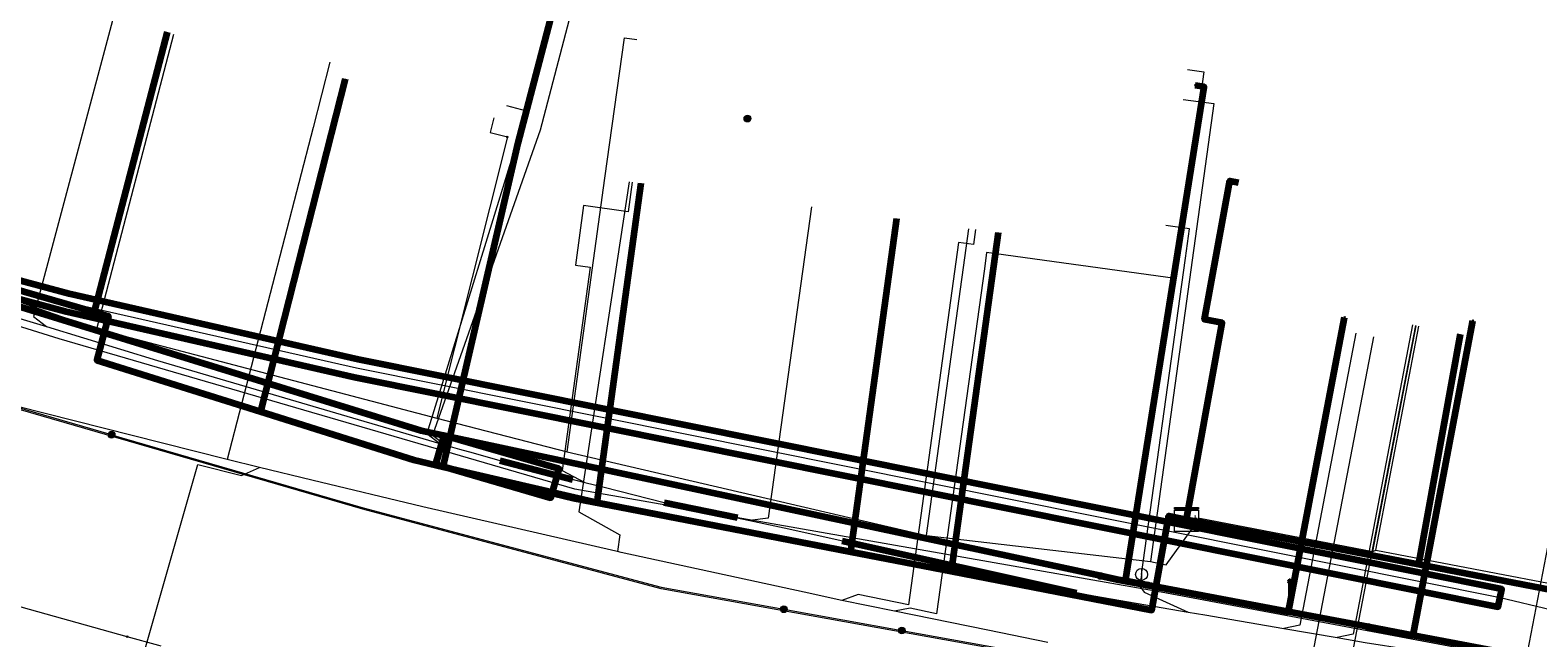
# Model space of a CAD drawing. Extents: x 152558 to 154479, y 462974 to 463683.
# Tile 45 of 256: x 152893 to 152943, y 463385 to 463405. Entities that reach past the tile are written whole.
import ezdxf
from ezdxf.enums import TextEntityAlignment as Align
from ezdxf.lldxf.tags import DXFTag

# ---------------------------------------------------------------- set-up
doc = ezdxf.new("R2010")
doc.units = 0
doc.header["$LTSCALE"] = 0.2
doc.layers.get('0').update_dxf_attribs({"linetype": 'CONTINUOUS'})
for name, color, linetype, lineweight in [('B-RO-KL-DATA_COAXIAAL_17_ZIGGO BV-G', 90, 'KL-DATA-N', 18), ('B-RO-KL-DATA_COAXIAAL_7_ZIGGO BV-G', 90, 'KL-DATA-N', 18), ('B-RO-KL-DATA_HULPSTUK_KPN BV-S', 90, 'CONTINUOUS', 25), ('B-RO-KL-DATA_HULPSTUK_REGGEFIBER OPERATOR BV-S', 90, 'CONTINUOUS', 25), ('B-RO-KL-DATA_HULPSTUK_ZIGGO BV-S', 90, 'CONTINUOUS', 25), ('B-RO-KL-DATA_KABELBED_KPN BV-G', 90, 'CONTINUOUS', 100), ('B-RO-KL-DATA_KABELBED_ZIGGO BV-G', 90, 'CONTINUOUS', 100), ('B-RO-KL-DATA_MANTELBUIS_110_ZIGGO BV-G', 90, 'CONTINUOUS', 100), ('B-RO-KL-DATA_REGGEFIBER OPERATOR BV-G', 90, 'KL-DATA-N', 18), ('B-RO-KL-ET_LS_400 V_STEDIN NETBEHEER BV-G', 190, 'KL-LS-N', 18), ('B-RO-KL-ET_LS_GEMEENTE AMERSFOORT-S', 190, 'CONTINUOUS', 25), ('B-RO-KL-ET_LS_MANTELBUIS_PE_160_STEDIN NETBEHEER BV-G', 190, 'CONTINUOUS', 100), ('B-RO-KL-ET_LS_MANTELBUIS_PVC_125_STEDIN NETBEHEER BV-G', 190, 'CONTINUOUS', 100), ('B-RO-KL-ET_MS_10 KV_STEDIN NETBEHEER BV-G', 130, 'KL-MS-N', 18), ('B-RO-KL-ET_MS_HULPSTUK_STEDIN NETBEHEER BV-S', 130, 'CONTINUOUS', 25), ('B-RO-KL-ET_MS_MANTELBUIS_PE_160_STEDIN NETBEHEER BV-G', 130, 'CONTINUOUS', 100), ('B-RO-KL-ET_MS_MANTELBUIS_PVC_125_STEDIN NETBEHEER BV-G', 130, 'CONTINUOUS', 100), ('B-RO-KL-GAS_LD_HULPSTUK_STEDIN NETBEHEER BV-S', 50, 'CONTINUOUS', 25), ('B-RO-KL-GAS_LD_MANTELBUIS_ASBESTCEMENT_180_STEDIN NETBEHEER BV-G', 50, 'CONTINUOUS', 100), ('B-RO-KL-GAS_LD_MANTELBUIS_PVC_160_STEDIN NETBEHEER BV-G', 50, 'CONTINUOUS', 100), ('B-RO-KL-GAS_LD_PE_32_0.1 BAR_STEDIN NETBEHEER BV-G', 50, 'KL-GAS-LD-N', 18), ('B-RO-KL-GAS_LD_PE_40_0.1 BAR_STEDIN NETBEHEER BV-G', 50, 'KL-GAS-LD-N', 18), ('B-RO-KL-GAS_LD_PVC_110_0.1 BAR_STEDIN NETBEHEER BV-G', 50, 'KL-GAS-LD-N', 18), ('B-RO-KL-WATER_100_VITENS-G', 170, 'KL-WATER-N', 18), ('B-RO-KL-WATER_HULPSTUK_VITENS-S', 170, 'CONTINUOUS', 25), ('B-RO-OG-INFO_STEDIN NETBEHEER BV-G', 7, 'CONTINUOUS', 18)]:
    doc.layers.add(name, color=color, linetype=linetype, lineweight=lineweight)
doc.styles.add('NLCS-ISO', font='NLCS-ISO.ttf')
tags = doc.linetypes.add('KL-DATA-N', pattern='A,4,-1,[101,NLCS.SHX,S=0.5,R=0,X=0,Y=0],-1,4,-1,["D",Standard,S=1,R=0,X=-0.25,Y=-0.5],-1.5', length=12.5).pattern_tags.tags
tags[18] = DXFTag(74, 10)
tags = doc.linetypes.add('KL-GAS-LD-N', pattern='A,4,-1,[69,NLCS.SHX,S=0.5,R=0,X=0,Y=0],-1,4,-1,["L",Standard,S=1,R=0,X=0.25,Y=-0.5],-2', length=13).pattern_tags.tags
tags[18] = DXFTag(74, 10)
tags = doc.linetypes.add('KL-LS-N', pattern='A,4,-1,[103,NLCS.SHX,S=0.75,R=0,X=0,Y=0],-1,4,-1,["L",Standard,S=1,R=0,X=0,Y=-0.5],-2', length=13).pattern_tags.tags
tags[18] = DXFTag(74, 10)
tags = doc.linetypes.add('KL-MS-N', pattern='A,4,-1,[103,NLCS.SHX,S=0.75,R=0,X=0,Y=0],-1,4,-1,["M",Standard,S=1,R=0,X=0,Y=-0.5],-2', length=13).pattern_tags.tags
tags[18] = DXFTag(74, 10)
doc.linetypes.add('KL-WATER-N', pattern='A,7,-0.5,[168,NLCS.SHX,S=0.75,R=0,X=0.75,Y=0],-2', length=9.5)

# ---------------------------------------------------------------- blocks, each defined once
blk = doc.blocks.new('SKL-WTB_HULP_AFSLUITER-SO')
at = {"color": 0, "linetype": 'ByBlock', "lineweight": 18}
blk.add_lwpolyline([(0, 0.8), (0, -0.8)], dxfattribs=at)
blk.add_circle((0, 0), 1, dxfattribs=at)
at = {"color": 0, "linetype": 'ByBlock', "lineweight": 18, "style": 'NLCS-ISO', "flags": 1}
for tag, p in [('TYPE', (1.5, 0)), ('OMSCHRIJVING', (1.5, -3)), ('LABEL', (1.5, -1.5))]:
    blk.add_attdef(tag, p, '', height=1, dxfattribs=at)
blk = doc.blocks.new('SKL-WTB_HULP_MOF-SO')
at = {"linetype": 'ByBlock', "lineweight": 18}
h = blk.add_hatch(color=0, dxfattribs=at)
h.dxf.hatch_style = 1
h.paths.add_polyline_path([(-0.5625, 0, 1), (0.5625, 0, 1)])
at = {"color": 0, "linetype": 'ByBlock', "lineweight": 18}
blk.add_circle((0, 0), 0.5625, dxfattribs=at)
at = {"color": 0, "linetype": 'ByBlock', "lineweight": 18, "style": 'NLCS-ISO', "flags": 1}
for tag, p in [('TYPE', (1.5, 0)), ('OMSCHRIJVING', (1.5, -3)), ('LABEL', (1.5, -1.5))]:
    blk.add_attdef(tag, p, '', height=1, dxfattribs=at)
blk = doc.blocks.new('SKL-WTB_HULP_KAST-SO')
at = {"color": 0, "linetype": 'ByBlock', "lineweight": 18}
for points in [[(-2, 2), (2, 2), (2, 1.68), (-2, 1.68)], [(-2, 1.52), (2, 1.52), (2, -2), (-2, -2)]]:
    blk.add_lwpolyline(points, close=True, dxfattribs=at)
at = {"color": 0, "linetype": 'ByBlock', "lineweight": 18, "style": 'NLCS-ISO'}
blk.add_text('kast', height=1.5, dxfattribs=at).set_placement((0, 0), align=Align.MIDDLE_CENTER)
at = {"color": 0, "linetype": 'ByBlock', "lineweight": 18, "style": 'NLCS-ISO', "flags": 1}
for tag, p in [('TYPE', (2.5, 0)), ('OMSCHRIJVING', (2.5, -3)), ('LABEL', (2.5, -1.5))]:
    blk.add_attdef(tag, p, '', height=1, dxfattribs=at)
blk = doc.blocks.new('SKL-WTB_HULP_OVERIG-SO')
at = {"color": 0, "linetype": 'ByBlock', "lineweight": 18}
for points in [[(-0.14, 0.14), (0.14, -0.14)], [(0.14, 0.14), (-0.14, -0.14)]]:
    blk.add_lwpolyline(points, dxfattribs=at)
at = {"color": 0, "linetype": 'ByBlock', "lineweight": 18, "style": 'NLCS-ISO', "flags": 1}
for tag, p in [('TYPE', (1.5, 0)), ('OMSCHRIJVING', (1.5, -3)), ('LABEL', (1.5, -1.5))]:
    blk.add_attdef(tag, p, '', height=1, dxfattribs=at)
blk = doc.blocks.new('SKL-ET_LS_MAST-SO')
for p, q in [((-0.05, 2.07), (0.05, 2.07)), ((-0.05, -2), (0.05, -2))]:
    blk.add_line(p, q)
for points in [[(-0.18, 1.76), (-0.22, 1.76), (-0.22, 1.84), (-0.18, 1.84), (-0.18, 1.79)], [(-0.18, 1.49), (-0.22, 1.49), (-0.22, 1.57), (-0.18, 1.57), (-0.18, 1.52)], [(-0.18, 1.79), (-0.05, 1.79)], [(-0.18, 1.76), (-0.05, 1.76)], [(-0.18, 1.52), (-0.05, 1.52)], [(-0.18, 1.49), (-0.05, 1.49)], [(-0.05, -2), (-0.05, 2.07)], [(0.05, -2), (0.05, 2.07)], [(0.18, 1.92), (0.05, 1.92)], [(0.18, 1.89), (0.05, 1.89)], [(0.18, 1.66), (0.05, 1.66)], [(0.18, 1.63), (0.05, 1.63)], [(0.18, 1.39), (0.05, 1.39)], [(0.18, 1.36), (0.05, 1.36)], [(0.18, 1.89), (0.22, 1.89), (0.22, 1.97), (0.18, 1.97), (0.18, 1.92)], [(0.18, 1.63), (0.22, 1.63), (0.22, 1.71), (0.18, 1.71), (0.18, 1.66)], [(0.18, 1.36), (0.22, 1.36), (0.22, 1.44), (0.18, 1.44), (0.18, 1.39)]]:
    blk.add_lwpolyline(points)

msp = doc.modelspace()

# ---------------------------------------------------------------- linework, layer by layer
at = {"layer": 'B-RO-KL-DATA_COAXIAAL_17_ZIGGO BV-G', "flags": 128}
msp.add_lwpolyline([(152856.538, 463488.136), (152855.279, 463482.577), (152860.971, 463480.813), (152862.835, 463480.236), (152863.482, 463479.972), (152864.072, 463479.6), (152864.589, 463479.13), (152865.017, 463478.578), (152865.341, 463477.96), (152865.554, 463477.295), (152865.647, 463476.602), (152865.619, 463475.905), (152865.47, 463475.224), (152863.296, 463468.264), (152860.97, 463460.821), (152858.662, 463452.571), (152851.887, 463428.353), (152850.773, 463424.369), (152850.724, 463424.205), (152847.949, 463414.808), (152847.628, 463413.994), (152847.171, 463413.248), (152846.591, 463412.594), (152846.432, 463412.468), (152853.812, 463410.192), (152853.72, 463407.51), (152865.931, 463403.984), (152879.424, 463400.088), (152879.486, 463400.07), (152886.556, 463398.028), (152895.107, 463395.559), (152895.587, 463395.42), (152895.201, 463393.947), (152900.659, 463392.234), (152905.768, 463390.63), (152906.229, 463390.52), (152906.689, 463390.41), (152906.747, 463390.396), (152911.097, 463389.354), (152911.883, 463389.202), (152920.349, 463387.563), (152923.701, 463386.914), (152930.388, 463385.619), (152930.958, 463388.756), (152931.548, 463388.643)], dxfattribs=at)
at = {"layer": 'B-RO-KL-DATA_COAXIAAL_7_ZIGGO BV-G', "flags": 128}
for points in [[(152931.548, 463388.643), (152930.958, 463388.756), (152930.388, 463385.619), (152923.701, 463386.914), (152920.349, 463387.563), (152911.883, 463389.202), (152911.097, 463389.354), (152906.747, 463390.396), (152909.256, 463401.192), (152909.408, 463401.772), (152913.412, 463417.059), (152915.151, 463423.699), (152915.401, 463424.653), (152916.896, 463427.488), (152916.993, 463427.672), (152917.418, 463430.19), (152917.67, 463431.685), (152918.089, 463434.736), (152918.291, 463436.208), (152918.733, 463439.187), (152917.348, 463439.393)], [(152931.548, 463388.643), (152930.958, 463388.756), (152930.388, 463385.619), (152923.701, 463386.914), (152920.349, 463387.563), (152911.883, 463389.202), (152911.097, 463389.354), (152906.747, 463390.396), (152909.256, 463401.192), (152909.408, 463401.772), (152913.412, 463417.059), (152915.151, 463423.699), (152915.401, 463424.653), (152916.896, 463427.488), (152916.993, 463427.672), (152917.418, 463430.19), (152917.67, 463431.685), (152918.089, 463434.736), (152917.912, 463434.76), (152916.686, 463434.929)], [(152916.037, 463430.423), (152917.418, 463430.19), (152916.993, 463427.672), (152916.896, 463427.488), (152915.401, 463424.653), (152915.151, 463423.699), (152913.412, 463417.059), (152909.408, 463401.772), (152909.256, 463401.192), (152906.747, 463390.396), (152911.097, 463389.354), (152911.883, 463389.202), (152920.349, 463387.563), (152923.701, 463386.914), (152930.388, 463385.619), (152930.958, 463388.756), (152931.548, 463388.643)], [(152931.548, 463388.643), (152930.958, 463388.756), (152930.388, 463385.619), (152923.701, 463386.914), (152920.349, 463387.563), (152911.883, 463389.202), (152911.097, 463389.354), (152906.747, 463390.396), (152909.256, 463401.192), (152909.408, 463401.772), (152913.412, 463417.059), (152915.151, 463423.699), (152915.401, 463424.653), (152915.334, 463424.69), (152914.192, 463425.317)], [(152913.47, 463424.002), (152915.151, 463423.699), (152913.412, 463417.059), (152909.408, 463401.772), (152909.256, 463401.192), (152906.747, 463390.396), (152911.097, 463389.354), (152911.883, 463389.202), (152920.349, 463387.563), (152923.701, 463386.914), (152930.388, 463385.619), (152930.958, 463388.756), (152931.548, 463388.643)], [(152869.238, 463415.44), (152865.931, 463403.984), (152879.424, 463400.088), (152879.486, 463400.07), (152886.556, 463398.028), (152895.107, 463395.559), (152895.587, 463395.42), (152895.201, 463393.947), (152900.659, 463392.234), (152905.768, 463390.63), (152906.229, 463390.52), (152906.689, 463390.41), (152906.747, 463390.396), (152911.097, 463389.354), (152911.883, 463389.202), (152920.349, 463387.563), (152923.701, 463386.914), (152930.388, 463385.619), (152930.958, 463388.756), (152931.548, 463388.643)], [(152931.548, 463388.643), (152930.958, 463388.756), (152930.388, 463385.619), (152923.701, 463386.914), (152920.349, 463387.563), (152911.883, 463389.202), (152911.097, 463389.354), (152906.747, 463390.396), (152906.689, 463390.41), (152906.229, 463390.52), (152905.768, 463390.63), (152900.659, 463392.234), (152895.201, 463393.947), (152895.587, 463395.42), (152895.107, 463395.559), (152886.556, 463398.028), (152888.627, 463405.953), (152889.133, 463407.89), (152889.328, 463407.84)], [(152897.546, 463404.882), (152895.107, 463395.559), (152895.587, 463395.42), (152895.201, 463393.947), (152900.659, 463392.234), (152905.768, 463390.63), (152906.229, 463390.52), (152906.689, 463390.41), (152906.747, 463390.396), (152911.097, 463389.354), (152911.883, 463389.202), (152920.349, 463387.563), (152923.701, 463386.914), (152930.388, 463385.619), (152930.958, 463388.756), (152931.548, 463388.643)], [(152903.475, 463403.325), (152900.659, 463392.234), (152905.768, 463390.63), (152906.229, 463390.52), (152906.689, 463390.41), (152906.747, 463390.396), (152911.097, 463389.354), (152911.883, 463389.202), (152920.349, 463387.563), (152923.701, 463386.914), (152930.388, 463385.619), (152930.958, 463388.756), (152931.548, 463388.643)], [(152931.548, 463388.643), (152930.958, 463388.756), (152930.388, 463385.619), (152923.701, 463386.914), (152920.349, 463387.563), (152911.883, 463389.202), (152913.356, 463399.848)], [(152931.548, 463388.643), (152932.738, 463395.194), (152932.149, 463395.307), (152932.989, 463399.931), (152933.284, 463399.874)], [(152931.548, 463388.643), (152930.958, 463388.756), (152930.388, 463385.619), (152923.701, 463386.914), (152920.349, 463387.563), (152921.886, 463398.668)], [(152925.263, 463398.201), (152923.701, 463386.914), (152930.388, 463385.619), (152930.958, 463388.756), (152931.548, 463388.643)], [(152931.548, 463388.643), (152939.287, 463387.153), (152940.681, 463394.821)], [(152931.548, 463388.643), (152939.287, 463387.153), (152948.161, 463385.445), (152949.561, 463393.151)], [(152931.548, 463388.643), (152939.287, 463387.153), (152948.161, 463385.445), (152954.317, 463384.26), (152955.798, 463391.95)]]:
    msp.add_lwpolyline(points, dxfattribs=at)
at = {"layer": 'B-RO-KL-DATA_KABELBED_KPN BV-G', "flags": 128}
for points in [[(152960.11, 463380.816), (152959.421, 463380.935), (152954.458, 463381.873), (152939.11, 463384.774), (152937.612, 463385.057), (152934.949, 463385.561), (152930.251, 463386.449), (152929.219, 463386.644), (152928.681, 463386.759), (152906.021, 463391.597), (152867.294, 463403.536)], [(152930.251, 463386.449), (152929.515, 463386.597), (152932.134, 463403.059), (152931.838, 463403.106)], [(152928.681, 463386.759), (152929.219, 463386.644), (152930.251, 463386.449), (152934.949, 463385.561), (152936.823, 463395.374)], [(152937.612, 463385.057), (152939.11, 463384.774), (152941.101, 463395.261)]]:
    msp.add_lwpolyline(points, dxfattribs=at)
at = {"layer": 'B-RO-KL-DATA_KABELBED_ZIGGO BV-G', "flags": 128}
for points in [[(152906.747, 463390.396), (152909.256, 463401.192), (152915.151, 463423.699)], [(152897.546, 463404.882), (152895.107, 463395.559)], [(152903.475, 463403.325), (152900.659, 463392.234)], [(152911.883, 463389.202), (152913.356, 463399.848)], [(152931.548, 463388.643), (152932.738, 463395.194), (152932.149, 463395.307), (152932.989, 463399.931), (152933.284, 463399.874)], [(152920.349, 463387.563), (152921.886, 463398.668)], [(152886.556, 463398.028), (152895.107, 463395.559)], [(152925.263, 463398.201), (152923.701, 463386.914)], [(152895.107, 463395.559), (152895.587, 463395.42), (152895.201, 463393.947), (152900.659, 463392.234)], [(152940.681, 463394.821), (152939.287, 463387.153)], [(152900.659, 463392.234), (152905.768, 463390.63), (152906.747, 463390.396)], [(152906.747, 463390.396), (152911.883, 463389.202)], [(152911.883, 463389.202), (152920.349, 463387.563)], [(152923.701, 463386.914), (152930.388, 463385.619), (152930.958, 463388.756), (152931.548, 463388.643)], [(152931.548, 463388.643), (152939.287, 463387.153)], [(152920.349, 463387.563), (152923.701, 463386.914)], [(152939.287, 463387.153), (152948.161, 463385.445)]]:
    msp.add_lwpolyline(points, dxfattribs=at)
at = {"layer": 'B-RO-KL-DATA_MANTELBUIS_110_ZIGGO BV-G', "flags": 128}
for points in [[(152907.039, 463390.326), (152911.097, 463389.354), (152921.758, 463387.29)], [(152928.945, 463385.898), (152924.037, 463386.849)]]:
    msp.add_lwpolyline(points, dxfattribs=at)
at = {"layer": 'B-RO-KL-DATA_REGGEFIBER OPERATOR BV-G', "flags": 128}
for points in [[(152854.753, 463407.045), (152871.82, 463401.822), (152873.401, 463402.043), (152879.627, 463400.216), (152886.675, 463397.959), (152895.198, 463394.998), (152906.54, 463392.014), (152910.885, 463390.895), (152922.875, 463388.108), (152930.352, 463387.237), (152930.872, 463387.126), (152931.992, 463388.685), (152937.764, 463387.573), (152937.862, 463387.612), (152944.377, 463386.371), (152953.962, 463384.62), (152962.174, 463382.953), (152965.523, 463382.158), (152970.145, 463381.154), (152971.61, 463380.581), (152971.396, 463379.057), (152971.955, 463378.576), (152974.543, 463378.175), (152982.07, 463376.768), (152988.496, 463375.629), (153009.979, 463371.694), (153011.342, 463371.4), (153018.219, 463370.178), (153024.451, 463369.071), (153029.114, 463367.967), (153030.23, 463368.174), (153042.323, 463366.039), (153048.877, 463364.85), (153055.682, 463363.617), (153058.435, 463363.117), (153064.858, 463361.888), (153068.18, 463361.253), (153070.821, 463360.772)], [(152895.198, 463394.998), (152897.768, 463404.818)], [(152910.885, 463390.895), (152912.146, 463400.011), (152912.803, 463404.695), (152913.211, 463404.638)], [(152931.441, 463402.641), (152932.463, 463402.5), (152930.352, 463387.237)], [(152908.44, 463402.026), (152908.314, 463401.541), (152908.894, 463401.389), (152906.54, 463392.014)], [(152922.875, 463388.108), (152924.289, 463398.331)], [(152886.675, 463397.959), (152895.198, 463394.998)], [(152895.198, 463394.998), (152906.54, 463392.014)], [(152937.764, 463387.573), (152939.214, 463395.099)], [(152937.862, 463387.612), (152939.301, 463395.082)], [(152906.54, 463392.014), (152910.885, 463390.895)], [(152910.885, 463390.895), (152922.875, 463388.108)], [(152930.352, 463387.237), (152930.872, 463387.126), (152931.992, 463388.685), (152937.764, 463387.573)], [(152922.875, 463388.108), (152930.352, 463387.237)], [(152937.764, 463387.573), (152937.862, 463387.612)], [(152937.862, 463387.612), (152944.377, 463386.371)]]:
    msp.add_lwpolyline(points, dxfattribs=at)
at = {"layer": 'B-RO-KL-ET_LS_400 V_STEDIN NETBEHEER BV-G', "flags": 128}
for points in [[(152902.972, 463403.883), (152902.408, 463401.707)], [(152931.578, 463403.632), (152932.122, 463403.557), (152931.17, 463396.673), (152924.881, 463397.543), (152924.814, 463396.995)], [(152902.408, 463401.707), (152899.543, 463390.637)], [(152912.959, 463399.898), (152911.274, 463388.893), (152912.645, 463388.13)], [(152924.509, 463398.3), (152924.44, 463397.805), (152923.945, 463397.874), (152922.273, 463385.796), (152920.599, 463386.138), (152920.049, 463385.945)], [(152924.814, 463396.995), (152923.213, 463385.495), (152922.33, 463385.682), (152921.812, 463385.584)], [(152939.184, 463395.104), (152936.744, 463382.439)], [(152937.788, 463394.731), (152935.476, 463382.71)], [(152926.918, 463384.54), (152924.922, 463384.948), (152921.812, 463385.584), (152920.049, 463385.945), (152918.795, 463386.215), (152912.687, 463387.543), (152912.567, 463387.571), (152912.514, 463387.583), (152906.076, 463389.058), (152902.364, 463389.955), (152900.62, 463390.376), (152899.543, 463390.637), (152897.384, 463391.181), (152892.502, 463392.422)], [(152896.322, 463382.622), (152898.56, 463390.469), (152900.024, 463390.109), (152900.62, 463390.376)], [(152912.645, 463388.13), (152912.567, 463387.571)]]:
    msp.add_lwpolyline(points, dxfattribs=at)
at = {"layer": 'B-RO-KL-ET_LS_MANTELBUIS_PE_160_STEDIN NETBEHEER BV-G', "flags": 128}
msp.add_lwpolyline([(152772.677, 463430.824), (152783.977, 463427.48), (152797.54, 463423.818), (152819.388, 463417.139), (152876.556, 463400.294), (152894.124, 463395.583), (152903.793, 463393.388), (152941.949, 463385.733), (152942.067, 463386.321), (152903.919, 463393.974), (152894.268, 463396.165), (152876.718, 463400.872), (152819.56, 463417.713), (152797.706, 463424.394), (152784.141, 463428.058), (152772.847, 463431.4), (152772.677, 463430.824)], dxfattribs=at)
at = {"layer": 'B-RO-KL-ET_LS_MANTELBUIS_PVC_125_STEDIN NETBEHEER BV-G', "flags": 128}
msp.add_lwpolyline([(152906.497, 463390.481), (152910.34, 463389.363), (152910.62, 463390.323), (152906.777, 463391.441), (152906.497, 463390.481)], dxfattribs=at)
at = {"layer": 'B-RO-KL-ET_MS_10 KV_STEDIN NETBEHEER BV-G', "flags": 128}
for points in [[(153022.741, 463459.208), (153022.872, 463460.246), (153022.808, 463460.463), (153022.675, 463460.638), (153022.588, 463460.705), (153022.386, 463460.788), (153022.167, 463460.795), (153021.959, 463460.726), (153021.868, 463460.665), (153021.724, 463460.502), (153017.528, 463452.813), (153002.084, 463455.378), (153000, 463444.401), (152999.408, 463440.896), (152997.217, 463426.745), (152997.151, 463426.547), (152997.021, 463426.384), (152996.842, 463426.277), (152996.742, 463426.248), (152996.532, 463426.244), (152983.096, 463428.49), (152982.6, 463428.538), (152982.102, 463428.542), (152981.606, 463428.505), (152981.114, 463428.425), (152980.631, 463428.304), (152979.552, 463427.826), (152978.585, 463427.149), (152977.768, 463426.296), (152977.132, 463425.302), (152976.699, 463424.203), (152974.703, 463406.286), (152974.183, 463402.811), (152972.572, 463389.204), (152971.571, 463379.823), (152971.516, 463379.657), (152971.428, 463379.504), (152971.313, 463379.371), (152971.174, 463379.262), (152971.017, 463379.183), (152970.847, 463379.135), (152970.672, 463379.121), (152970.497, 463379.141), (152959.493, 463380.82), (152930.701, 463386.217), (152911.138, 463389.651), (152893.939, 463394.657), (152838.989, 463411.837), (152831.628, 463413.928)], [(152972.317, 463379.326), (152972.536, 463378.854), (152972.673, 463378.289), (152972.696, 463377.707), (152972.609, 463377.127), (152972.5, 463376.627), (152972.391, 463376.448), (152972.251, 463376.292), (152972.084, 463376.165), (152971.896, 463376.073), (152971.694, 463376.017), (152971.484, 463376), (152914.026, 463386.33), (152904.069, 463388.981), (152870.142, 463398.818), (152821.886, 463413.418), (152752.009, 463434.936), (152747.346, 463436.384), (152747.292, 463436.491), (152747.256, 463436.692), (152747.268, 463436.794), (152747.327, 463436.974), (152747.339, 463437.059), (152747.314, 463437.23), (152747.279, 463437.309), (152747.166, 463437.439), (152747.014, 463437.517), (152746.824, 463437.527), (152746.643, 463437.47), (152746.495, 463437.349), (152746.396, 463437.188), (152740.19, 463417.191)], [(152895.688, 463391.465), (152870.156, 463398.866), (152821.9, 463413.466), (152752.024, 463434.984), (152747.38, 463436.425), (152747.314, 463436.598), (152747.306, 463436.691), (152747.389, 463437.057), (152747.362, 463437.246), (152747.322, 463437.334), (152747.197, 463437.478), (152747.027, 463437.566), (152746.818, 463437.577), (152746.619, 463437.514), (152746.457, 463437.382), (152746.396, 463437.297), (152746.353, 463437.202), (152740.914, 463419.691)], [(153147.786, 463345.534), (153147.423, 463345.543), (153147.202, 463345.477), (153147.006, 463345.455), (153146.894, 463345.463), (153115.327, 463351.331), (153100.873, 463353.291), (153073.663, 463358.239), (153005.9, 463370.27), (152994.418, 463372.551), (152988.768, 463373.949), (152979.923, 463375.945), (152972.62, 463377.8), (152943.688, 463385.632), (152942.008, 463386.027), (152903.856, 463393.681), (152894.196, 463395.874), (152876.637, 463400.583), (152819.474, 463417.426), (152797.623, 463424.106), (152784.059, 463427.769), (152772.762, 463431.112), (152767.415, 463432.933), (152761.051, 463434.989)], [(152895.688, 463391.465), (152904.082, 463389.029), (152914.024, 463386.382), (152918.113, 463385.647)], [(152918.113, 463385.647), (152922.051, 463384.939)], [(152922.051, 463384.939), (152974.944, 463375.428), (152991.123, 463372.249), (153018.347, 463367.282)]]:
    msp.add_lwpolyline(points, dxfattribs=at)
at = {"layer": 'B-RO-KL-ET_MS_MANTELBUIS_PE_160_STEDIN NETBEHEER BV-G', "flags": 128}
msp.add_lwpolyline([(152772.677, 463430.824), (152783.977, 463427.48), (152797.54, 463423.818), (152819.388, 463417.139), (152876.556, 463400.294), (152894.124, 463395.583), (152903.793, 463393.388), (152941.949, 463385.733), (152942.067, 463386.321), (152903.919, 463393.974), (152894.268, 463396.165), (152876.718, 463400.872), (152819.56, 463417.713), (152797.706, 463424.394), (152784.141, 463428.058), (152772.847, 463431.4), (152772.677, 463430.824)], dxfattribs=at)
at = {"layer": 'B-RO-KL-ET_MS_MANTELBUIS_PVC_125_STEDIN NETBEHEER BV-G', "flags": 128}
msp.add_lwpolyline([(152906.497, 463390.481), (152910.34, 463389.363), (152910.62, 463390.323), (152906.777, 463391.441), (152906.497, 463390.481)], dxfattribs=at)
at = {"layer": 'B-RO-KL-GAS_LD_MANTELBUIS_ASBESTCEMENT_180_STEDIN NETBEHEER BV-G', "flags": 128}
msp.add_lwpolyline([(152908.643, 463390.61), (152911.061, 463389.975)], dxfattribs=at)
at = {"layer": 'B-RO-KL-GAS_LD_MANTELBUIS_PVC_160_STEDIN NETBEHEER BV-G', "flags": 128}
for points in [[(152914.126, 463389.211), (152916.573, 463388.701)], [(152920.065, 463387.93), (152927.874, 463386.193)]]:
    msp.add_lwpolyline(points, dxfattribs=at)
at = {"layer": 'B-RO-KL-GAS_LD_PE_32_0.1 BAR_STEDIN NETBEHEER BV-G', "flags": 128}
for points in [[(152913.39, 463423.856), (152915.507, 463422.693), (152909.989, 463401.62), (152906.396, 463391.446), (152906.825, 463391.112)], [(152897.13, 463411.056), (152897.253, 463411.024), (152893.086, 463395.406), (152893.513, 463395.067)], [(152913.058, 463399.885), (152912.921, 463398.894), (152911.435, 463399.099), (152911.162, 463397.118), (152911.657, 463397.05), (152910.719, 463390.27), (152911.472, 463389.876)], [(152919.032, 463399.058), (152917.597, 463388.687), (152916.982, 463388.606)], [(152930.049, 463386.811), (152931.394, 463396.476), (152931.515, 463397.346), (152931.651, 463398.325), (152930.859, 463398.435)], [(152937.199, 463394.844), (152935.328, 463385.117), (152934.798, 463385.005)], [(152939.086, 463395.123), (152937.103, 463384.813), (152936.571, 463384.701)], [(152944.817, 463394.075), (152942.874, 463383.966), (152941.937, 463383.886)], [(152930.049, 463386.811), (152929.994, 463386.415), (152930.134, 463386.216), (152931.6, 463385.554)]]:
    msp.add_lwpolyline(points, dxfattribs=at)
at = {"layer": 'B-RO-KL-GAS_LD_PE_40_0.1 BAR_STEDIN NETBEHEER BV-G', "flags": 128}
msp.add_lwpolyline([(152908.858, 463402.433), (152909.535, 463402.255), (152906.204, 463391.503), (152906.633, 463391.168)], dxfattribs=at)
at = {"layer": 'B-RO-KL-GAS_LD_PVC_110_0.1 BAR_STEDIN NETBEHEER BV-G', "flags": 128}
msp.add_lwpolyline([(152867.183, 463403.155), (152870.487, 463402.087), (152876.403, 463400.175), (152881.888, 463398.463), (152884.957, 463397.626), (152887.089, 463396.99), (152893.513, 463395.067), (152897.215, 463393.94), (152906.633, 463391.168), (152906.825, 463391.112), (152907.298, 463390.981), (152907.746, 463390.857), (152908.643, 463390.61), (152911.472, 463389.876), (152912.124, 463389.713), (152914.126, 463389.211), (152916.982, 463388.606), (152918.276, 463388.323), (152927.874, 463386.193), (152931.6, 463385.554), (152932.165, 463385.457), (152934.798, 463385.005), (152936.571, 463384.701), (152937.503, 463384.541), (152938.944, 463384.323), (152941.203, 463383.981), (152941.937, 463383.886), (152945.679, 463383.402), (152947.122, 463383.187), (152954.106, 463382.129), (152958.388, 463381.493), (152964.168, 463380.635), (152971.627, 463379.443)], dxfattribs=at)
at = {"layer": 'B-RO-KL-WATER_100_VITENS-G', "flags": 128}
msp.add_lwpolyline([(152897.343, 463384.421), (152897.264, 463384.441), (152896.212, 463384.734), (152892.12, 463385.872), (152890.386, 463386.355), (152885.364, 463387.752), (152884.203, 463388.076), (152884.148, 463388.091), (152876.689, 463390.367), (152875.085, 463390.857), (152874.022, 463391.181), (152868.941, 463392.731), (152867.975, 463393.026), (152862.766, 463394.616), (152848.344, 463399.017)], dxfattribs=at)
at = {"layer": 'B-RO-OG-INFO_STEDIN NETBEHEER BV-G', "flags": 128}
msp.add_lwpolyline([(152772.677, 463430.824), (152783.977, 463427.48), (152797.54, 463423.818), (152819.388, 463417.139), (152876.556, 463400.294), (152894.124, 463395.583), (152903.793, 463393.388), (152941.949, 463385.733), (152942.067, 463386.321), (152903.919, 463393.974), (152894.268, 463396.165), (152876.718, 463400.872), (152819.56, 463417.713), (152797.706, 463424.394), (152784.141, 463428.058), (152772.847, 463431.4), (152772.677, 463430.824)], dxfattribs=at)
msp.add_lwpolyline([(152772.677, 463430.824), (152783.977, 463427.48), (152797.54, 463423.818), (152819.388, 463417.139), (152876.556, 463400.294), (152894.124, 463395.583), (152903.793, 463393.388), (152941.949, 463385.733), (152942.067, 463386.321), (152903.919, 463393.974), (152894.268, 463396.165), (152876.718, 463400.872), (152819.56, 463417.713), (152797.706, 463424.394), (152784.141, 463428.058), (152772.847, 463431.4), (152772.677, 463430.824)], dxfattribs=at)

# ---------------------------------------------------------------- block references
at = {"layer": 'B-RO-KL-DATA_HULPSTUK_KPN BV-S', "xscale": 0.2, "yscale": 0.2, "zscale": 0.2}
for name, p in [('SKL-WTB_HULP_OVERIG-SO', (152931.838, 463403.106)), ('SKL-WTB_HULP_MOF-SO', (152916.9, 463402)), ('SKL-WTB_HULP_MOF-SO', (152916.9, 463402)), ('SKL-WTB_HULP_OVERIG-SO', (152936.823, 463395.374)), ('SKL-WTB_HULP_OVERIG-SO', (152941.101, 463395.261)), ('SKL-WTB_HULP_MOF-SO', (152928.681, 463386.759)), ('SKL-WTB_HULP_OVERIG-SO', (152928.681, 463386.759)), ('SKL-WTB_HULP_MOF-SO', (152930.251, 463386.449)), ('SKL-WTB_HULP_OVERIG-SO', (152930.251, 463386.449)), ('SKL-WTB_HULP_MOF-SO', (152937.612, 463385.057)), ('SKL-WTB_HULP_OVERIG-SO', (152937.612, 463385.057))]:
    msp.add_blockref(name, p, dxfattribs=at)
at = {"layer": 'B-RO-KL-DATA_HULPSTUK_REGGEFIBER OPERATOR BV-S', "xscale": 0.2, "yscale": 0.2, "zscale": 0.2}
msp.add_blockref('SKL-WTB_HULP_OVERIG-SO', (152908.89, 463401.39), dxfattribs=at)
at = {"layer": 'B-RO-KL-DATA_HULPSTUK_ZIGGO BV-S', "xscale": 0.2, "yscale": 0.2, "zscale": 0.2}
msp.add_blockref('SKL-WTB_HULP_KAST-SO', (152931.548, 463388.643), dxfattribs=at)
at = {"layer": 'B-RO-KL-ET_LS_GEMEENTE AMERSFOORT-S', "xscale": 0.2, "yscale": 0.2, "zscale": 0.2}
msp.add_blockref('SKL-ET_LS_MAST-SO', (152934.984, 463386.24), dxfattribs=at)
at = {"layer": 'B-RO-KL-ET_MS_HULPSTUK_STEDIN NETBEHEER BV-S', "xscale": 0.2, "yscale": 0.2, "zscale": 0.2}
for p in [(152895.688, 463391.465), (152918.113, 463385.647), (152922.051, 463384.939)]:
    msp.add_blockref('SKL-WTB_HULP_MOF-SO', p, dxfattribs=at)
at = {"layer": 'B-RO-KL-GAS_LD_HULPSTUK_STEDIN NETBEHEER BV-S', "xscale": 0.2, "yscale": 0.2, "zscale": 0.2}
msp.add_blockref('SKL-WTB_HULP_AFSLUITER-SO', (152930.049, 463386.811), dxfattribs=at)
at = {"layer": 'B-RO-KL-WATER_HULPSTUK_VITENS-S', "xscale": 0.2, "yscale": 0.2, "zscale": 0.2}
msp.add_blockref('SKL-WTB_HULP_OVERIG-SO', (152896.212, 463384.734), dxfattribs=at)

doc.saveas('drawing.dxf')
